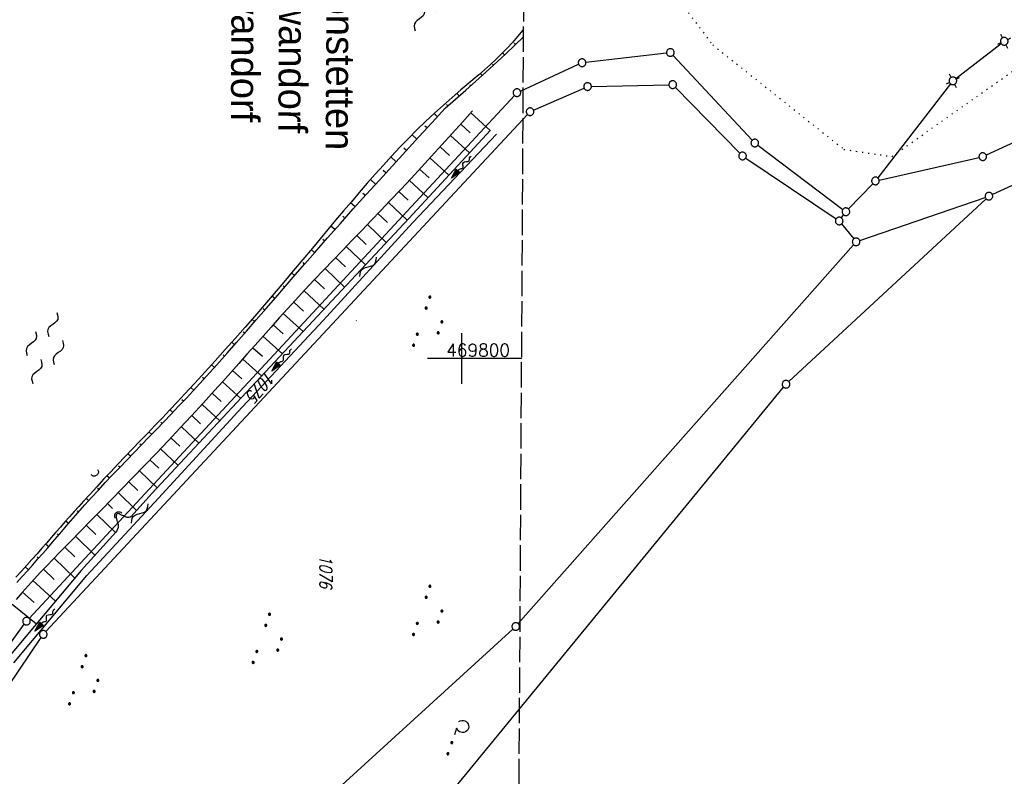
# Model space of a CAD drawing. Extents: x 510526 to 513920, y 467229 to 478797.
# Tile 22 of 256: x 511213 to 511407, y 469718 to 469867. Entities that reach past the tile are written whole.
import ezdxf

# ---------------------------------------------------------------- set-up
doc = ezdxf.new("R2010")
doc.units = 0
doc.header["$LTSCALE"] = 10
doc.header["$MEASUREMENT"] = 0
for name, pattern in [('LT00', [0]), ('LT14', [0.6, 0.5, -0.1]), ('PUNKTX2_STR', [0.6, 0.1, -0.5])]:
    doc.linetypes.add(name, pattern=pattern)
doc.layers.get('0').update_dxf_attribs({"linetype": 'LT00'})
for name, color, linetype in [('--FLIEßRICHTPFEIL', 180, 'Continuous'), ('--WASSER_NUTZUNG', 180, 'Continuous'), ('DFK_FLUR_NR', 250, 'LT00'), ('DFK_GZPKT', 250, 'LT00'), ('DFK_KATASTER', 250, 'LT00'), ('DFK_NUTZUNG', 250, 'LT00'), ('DFK_NUTZUNGSGRENZE', 70, 'PUNKTX2_STR'), ('GRENZNAME', 250, 'Continuous'), ('V97_BOESCH', 250, 'LT00'), ('V97_BOSCHUNG', 250, 'LT00'), ('V97_GRABEN', 250, 'LT00'), ('V97_RASTER', 250, 'LT00'), ('V97_UK_DURCH', 182, 'LT00')]:
    doc.layers.add(name, color=color, linetype=linetype)
doc.layers.add('-BLATT_97-RAND', color=7, linetype='LT14', plot=False)
doc.styles.get("Standard").update_dxf_attribs({"font": 'romans.shx'})
doc.styles.add('UNIR-H', font='unir_h.shx', dxfattribs={"width": 0.8})

# ---------------------------------------------------------------- blocks, each defined once
blk = doc.blocks.new('SYMB7111')
at = {"color": 0, "linetype": 'ByBlock'}
for p, q in [((-0.13, 0.202919), (-0.13, 0.177081)), ((-0.125, 0.172895), (-0.125, 0.207105)), ((-0.12, 0.209164), (-0.12, 0.170836)), ((-0.115, 0.170204), (-0.115, 0.209796)), ((-0.11, 0.209164), (-0.11, 0.170836)), ((-0.105, 0.172895), (-0.105, 0.207105)), ((-0.1, 0.202919), (-0.1, 0.177081)), ((0.1, 0.202919), (0.1, 0.177081)), ((0.105, 0.172895), (0.105, 0.207105)), ((0.11, 0.209164), (0.11, 0.170836)), ((0.115, 0.170204), (0.115, 0.209796)), ((0.12, 0.209164), (0.12, 0.170836)), ((0.125, 0.172895), (0.125, 0.207105)), ((0.13, 0.202919), (0.13, 0.177081)), ((-0.095, 0.189874), (-0.095, 0.190146)), ((0.135, 0.189874), (0.135, 0.190146)), ((-0.515, -0.177081), (-0.515, -0.202919)), ((-0.51, -0.207105), (-0.51, -0.172895)), ((-0.505, -0.170836), (-0.505, -0.209164)), ((-0.5, -0.209796), (-0.5, -0.170204)), ((-0.495, -0.170836), (-0.495, -0.209164)), ((-0.49, -0.207105), (-0.49, -0.172895)), ((-0.485, -0.177081), (-0.485, -0.202919)), ((-0.48, -0.190126), (-0.48, -0.189854)), ((-0.285, -0.177081), (-0.285, -0.202919)), ((-0.28, -0.207105), (-0.28, -0.172895)), ((-0.275, -0.170836), (-0.275, -0.209164)), ((-0.27, -0.209796), (-0.27, -0.170204)), ((-0.265, -0.170836), (-0.265, -0.209164)), ((-0.26, -0.207105), (-0.26, -0.172895)), ((-0.255, -0.177081), (-0.255, -0.202919)), ((-0.25, -0.190126), (-0.25, -0.189854)), ((0.255, -0.177081), (0.255, -0.202919)), ((0.26, -0.207105), (0.26, -0.172895)), ((0.265, -0.170836), (0.265, -0.209164)), ((0.27, -0.209796), (0.27, -0.170204)), ((0.275, -0.170836), (0.275, -0.209164)), ((0.28, -0.207105), (0.28, -0.172895)), ((0.285, -0.177081), (0.285, -0.202919)), ((0.29, -0.190126), (0.29, -0.189854)), ((0.485, -0.177081), (0.485, -0.202919)), ((0.49, -0.207105), (0.49, -0.172895)), ((0.495, -0.170836), (0.495, -0.209164)), ((0.5, -0.209796), (0.5, -0.170204)), ((0.505, -0.170836), (0.505, -0.209164)), ((0.51, -0.207105), (0.51, -0.172895)), ((0.515, -0.177081), (0.515, -0.202919)), ((0.52, -0.190126), (0.52, -0.189854))]:
    blk.add_line(p, q, dxfattribs=at)
for points in [[(-0.095, 0.19), (-0.096981, 0.198678), (-0.10253, 0.205637), (-0.11055, 0.209499), (-0.11945, 0.209499), (-0.12747, 0.205637), (-0.133019, 0.198678), (-0.135, 0.19), (-0.133019, 0.181322), (-0.12747, 0.174363), (-0.11945, 0.170501), (-0.11055, 0.170501), (-0.10253, 0.174363), (-0.096981, 0.181322), (-0.095, 0.19)], [(0.135, 0.19), (0.133019, 0.198678), (0.12747, 0.205637), (0.11945, 0.209499), (0.11055, 0.209499), (0.10253, 0.205637), (0.096981, 0.198678), (0.095, 0.19), (0.096981, 0.181322), (0.10253, 0.174363), (0.11055, 0.170501), (0.11945, 0.170501), (0.12747, 0.174363), (0.133019, 0.181322), (0.135, 0.19)], [(-0.48, -0.19), (-0.481981, -0.181322), (-0.48753, -0.174363), (-0.49555, -0.170501), (-0.50445, -0.170501), (-0.51247, -0.174363), (-0.518019, -0.181322), (-0.52, -0.19), (-0.518019, -0.198678), (-0.51247, -0.205637), (-0.50445, -0.209499), (-0.49555, -0.209499), (-0.48753, -0.205637), (-0.481981, -0.198678), (-0.48, -0.19)], [(-0.25, -0.19), (-0.251981, -0.181322), (-0.25753, -0.174363), (-0.26555, -0.170501), (-0.27445, -0.170501), (-0.28247, -0.174363), (-0.288019, -0.181322), (-0.29, -0.19), (-0.288019, -0.198678), (-0.28247, -0.205637), (-0.27445, -0.209499), (-0.26555, -0.209499), (-0.25753, -0.205637), (-0.251981, -0.198678), (-0.25, -0.19)], [(0.29, -0.19), (0.288019, -0.181322), (0.28247, -0.174363), (0.27445, -0.170501), (0.26555, -0.170501), (0.25753, -0.174363), (0.251981, -0.181322), (0.25, -0.19), (0.251981, -0.198678), (0.25753, -0.205637), (0.26555, -0.209499), (0.27445, -0.209499), (0.28247, -0.205637), (0.288019, -0.198678), (0.29, -0.19)], [(0.52, -0.19), (0.518019, -0.181322), (0.51247, -0.174363), (0.50445, -0.170501), (0.49555, -0.170501), (0.48753, -0.174363), (0.481981, -0.181322), (0.48, -0.19), (0.481981, -0.198678), (0.48753, -0.205637), (0.49555, -0.209499), (0.50445, -0.209499), (0.51247, -0.205637), (0.518019, -0.198678), (0.52, -0.19)]]:
    blk.add_lwpolyline(points, dxfattribs=at)
blk = doc.blocks.new('SYMB7250')
at = {"color": 0, "linetype": 'ByBlock'}
for points in [[(-0.25, 0.28), (-0.208333, 0.308889), (-0.166667, 0.331111), (-0.125, 0.34), (-0.083333, 0.331111), (-0.041667, 0.308889), (0, 0.28)], [(0, 0.28), (0.041667, 0.251111), (0.083333, 0.228889), (0.125, 0.22), (0.166667, 0.228889), (0.208333, 0.251111), (0.25, 0.28)], [(-0.74, 0), (-0.698333, 0.028889), (-0.656667, 0.051111), (-0.615, 0.06), (-0.573333, 0.051111), (-0.531667, 0.028889), (-0.49, 0)], [(-0.49, 0), (-0.448333, -0.028889), (-0.406667, -0.051111), (-0.365, -0.06), (-0.323333, -0.051111), (-0.281667, -0.028889), (-0.24, 0)], [(0.24, 0), (0.281667, 0.028889), (0.323333, 0.051111), (0.365, 0.06), (0.406667, 0.051111), (0.448333, 0.028889), (0.49, 0)], [(0.49, 0), (0.531667, -0.028889), (0.573333, -0.051111), (0.615, -0.06), (0.656667, -0.051111), (0.698333, -0.028889), (0.74, 0)], [(-0.25, -0.28), (-0.208333, -0.251111), (-0.166667, -0.228889), (-0.125, -0.22), (-0.083333, -0.228889), (-0.041667, -0.251111), (0, -0.28)], [(0, -0.28), (0.041667, -0.308889), (0.083333, -0.331111), (0.125, -0.34), (0.166667, -0.331111), (0.208333, -0.308889), (0.25, -0.28)]]:
    blk.add_lwpolyline(points, dxfattribs=at)
blk = doc.blocks.new('SYMB7060')
at = {"color": 0, "linetype": 'ByBlock'}
for p, q in [((-0.26, 0), (0, 0)), ((-0.08, 0.045), (0, 0)), ((0, 0), (-0.08, -0.045))]:
    blk.add_line(p, q, dxfattribs=at)
blk = doc.blocks.new('SYMB7010')
at = {"color": 0, "linetype": 'ByBlock'}
for points in [[(-0.031408, 0.499213), (-0.093728, 0.49134), (-0.15457, 0.475719), (-0.212975, 0.452595), (-0.268021, 0.422333), (-0.31884, 0.385411), (-0.36463, 0.342411), (-0.40467, 0.29401), (-0.438329, 0.240973), (-0.465074, 0.184136), (-0.484486, 0.124395), (-0.496256, 0.062692), (-0.5002, 0)], [(-0.5002, 0), (-0.496256, -0.062692), (-0.484486, -0.124395), (-0.465075, -0.184136), (-0.438329, -0.240973), (-0.404671, -0.29401), (-0.36463, -0.342411), (-0.31884, -0.385411), (-0.268021, -0.422333), (-0.212975, -0.452595), (-0.154571, -0.475719), (-0.093728, -0.49134), (-0.031408, -0.499213), (0.031408, -0.499213)], [(0.5002, 0), (0.496256, 0.062692), (0.484485, 0.124395), (0.465074, 0.184136), (0.438329, 0.240973), (0.40467, 0.29401), (0.36463, 0.342411), (0.31884, 0.385411), (0.268021, 0.422333), (0.212975, 0.452595), (0.15457, 0.475719), (0.093728, 0.49134), (0.031408, 0.499213), (-0.031408, 0.499213)], [(0.031408, -0.499213), (0.093728, -0.491341), (0.15457, -0.475719), (0.212975, -0.452595), (0.268021, -0.422333), (0.31884, -0.385411), (0.36463, -0.342411), (0.404671, -0.294011), (0.438329, -0.240974), (0.465075, -0.184136), (0.484486, -0.124395), (0.496256, -0.062692), (0.500201, 0)]]:
    blk.add_lwpolyline(points, dxfattribs=at)
blk = doc.blocks.new('SYMB7030')
at = {"color": 0, "linetype": 'ByBlock'}
for p, q in [((-0.353695, 0.353695), (-0.697, 0.697)), ((0.353695, 0.353695), (0.697, 0.697)), ((-0.353695, -0.353695), (-0.697, -0.697)), ((0.353695, -0.353695), (0.697, -0.697))]:
    blk.add_line(p, q, dxfattribs=at)
for points in [[(-0.031408, 0.499213), (-0.093728, 0.49134), (-0.15457, 0.475719), (-0.212975, 0.452595), (-0.268021, 0.422333), (-0.31884, 0.385411), (-0.36463, 0.342411), (-0.40467, 0.29401), (-0.438329, 0.240973), (-0.465074, 0.184136), (-0.484486, 0.124395), (-0.496256, 0.062692), (-0.5002, 0)], [(-0.5002, 0), (-0.496256, -0.062692), (-0.484486, -0.124395), (-0.465074, -0.184136), (-0.438329, -0.240973), (-0.404671, -0.29401), (-0.36463, -0.342411), (-0.31884, -0.385411), (-0.268021, -0.422333), (-0.212975, -0.452595), (-0.15457, -0.475719), (-0.093728, -0.49134), (-0.031408, -0.499213), (0.031408, -0.499213), (0.093728, -0.49134), (0.15457, -0.475719), (0.212975, -0.452595), (0.268021, -0.422333), (0.31884, -0.385411), (0.36463, -0.342411), (0.404671, -0.29401), (0.438329, -0.240973), (0.465075, -0.184136), (0.484486, -0.124395), (0.496256, -0.062692), (0.500201, 0)], [(0.5002, 0), (0.496256, 0.062692), (0.484485, 0.124395), (0.465074, 0.184136), (0.438329, 0.240973), (0.40467, 0.29401), (0.36463, 0.34241), (0.31884, 0.385411), (0.268021, 0.422333), (0.212975, 0.452595), (0.15457, 0.475719), (0.093728, 0.49134), (0.031408, 0.499213), (-0.031408, 0.499213)]]:
    blk.add_lwpolyline(points, dxfattribs=at)
blk = doc.blocks.new('SYMB1107')
at = {"color": 0, "linetype": 'ByBlock'}
for points in [[(-0.2, 0), (-0.196157, 0.039018), (-0.184776, 0.076537), (-0.166294, 0.111114), (-0.141421, 0.141421), (-0.111114, 0.166294), (-0.076537, 0.184776), (-0.039018, 0.196157), (0, 0.2)], [(0, 0.2), (0.039018, 0.196157), (0.076537, 0.184776), (0.111114, 0.166294), (0.141421, 0.141421), (0.166294, 0.111114), (0.184776, 0.076537), (0.196157, 0.039018), (0.2, 0)]]:
    blk.add_lwpolyline(points, dxfattribs=at)
blk = doc.blocks.new('FLIEßRICHTPFEIL')
at = {"layer": '--FLIEßRICHTPFEIL'}
blk.add_hatch(color=256, dxfattribs=at).paths.add_polyline_path([(-1.95, 0.4875), (-1.95, -0.4875), (0, 0)])
for p, q in [((-1.95, 0.4875), (-1.95, -0.4875)), ((-1.95, 0.4875), (0, 0)), ((0, 0), (-1.95, -0.4875))]:
    blk.add_line(p, q, dxfattribs=at)
at = {"layer": '--FLIEßRICHTPFEIL', "start_tangent": (-1, 0), "end_tangent": (-1, 0)}
blk.add_spline([(-1.95, 0), (-2.4375, 0), (-2.925, 0.325), (-3.4125, 0), (-3.9, -0.325), (-4.3875, 0), (-4.875, 0.325), (-5.3625, 0), (-5.85, 0)], degree=3, dxfattribs=at)
blk = doc.blocks.new('SYMB7251')
at = {"color": 0, "linetype": 'ByBlock'}
for points in [[(-0.25, 0), (-0.208333, 0.028889), (-0.166667, 0.051111), (-0.125, 0.06), (-0.083333, 0.051111), (-0.041667, 0.028889), (0, 0)], [(0, 0), (0.041667, -0.028889), (0.083333, -0.051111), (0.125, -0.06), (0.166667, -0.051111), (0.208333, -0.028889), (0.25, 0)]]:
    blk.add_lwpolyline(points, dxfattribs=at)
blk = doc.blocks.new('SYMB7162')
at = {"color": 0, "linetype": 'ByBlock'}
for p, q in [((-0.230164, 0.00627), (-0.232411, -0.023936)), ((-0.28, -0.1), (-0.14, -0.1)), ((0.001981, -0.091322), (0, -0.1)), ((0.005, -0.087081), (0.005, -0.112919)), ((0.01, -0.117105), (0.01, -0.082895)), ((0.015, -0.080836), (0.015, -0.119164)), ((0.02, -0.119796), (0.02, -0.080204)), ((0.025, -0.080836), (0.025, -0.119164)), ((0.03, -0.117105), (0.03, -0.082895)), ((0.035, -0.087081), (0.035, -0.112919)), ((0.04, -0.100126), (0.04, -0.099854)), ((0.235, -0.087081), (0.235, -0.112919)), ((0.24, -0.117105), (0.24, -0.082895)), ((0.245, -0.080836), (0.245, -0.119164)), ((0.25, -0.119796), (0.25, -0.080204)), ((0.255, -0.080836), (0.255, -0.119164)), ((0.26, -0.117105), (0.26, -0.082895)), ((0.265, -0.087081), (0.265, -0.112919)), ((0.27, -0.100126), (0.27, -0.099854))]:
    blk.add_line(p, q, dxfattribs=at)
for points in [[(-0.469836, 0.00627), (-0.464449, 0.036077), (-0.451769, 0.063585), (-0.432606, 0.087041), (-0.40818, 0.104953), (-0.380047, 0.116177), (-0.35, 0.12), (-0.319953, 0.116177), (-0.29182, 0.104953), (-0.267394, 0.087041), (-0.248231, 0.063585), (-0.235551, 0.036077), (-0.230164, 0.00627)], [(-0.418816, -0.098308), (-0.441239, -0.077945), (-0.457849, -0.052617), (-0.467589, -0.023936), (-0.469836, 0.00627)], [(-0.232411, -0.023936), (-0.242151, -0.052617), (-0.258761, -0.077945), (-0.281184, -0.098308)], [(0, -0.1), (0.001981, -0.108678), (0.00753, -0.115637), (0.01555, -0.119499), (0.02445, -0.119499), (0.03247, -0.115637), (0.038019, -0.108678), (0.04, -0.1)], [(0.04, -0.1), (0.038019, -0.091322), (0.03247, -0.084363), (0.02445, -0.080501), (0.01555, -0.080501), (0.00753, -0.084363), (0.001981, -0.091322)], [(0.27, -0.1), (0.268019, -0.091322), (0.26247, -0.084363), (0.25445, -0.080501), (0.24555, -0.080501), (0.23753, -0.084363), (0.231981, -0.091322), (0.23, -0.1), (0.231981, -0.108678), (0.23753, -0.115637), (0.24555, -0.119499), (0.25445, -0.119499), (0.26247, -0.115637), (0.268019, -0.108678), (0.27, -0.1)]]:
    blk.add_lwpolyline(points, dxfattribs=at)

msp = doc.modelspace()

# ---------------------------------------------------------------- linework, layer by layer
at = {"layer": '-BLATT_97-RAND'}
msp.add_lwpolyline([(511028.4, 470402.97), (511022.89, 469477.99), (511309.88, 469476.28), (511315.39, 470401.26), (511028.4, 470402.97)], dxfattribs=at)
at = {"layer": 'DFK_KATASTER'}
for p, q in [((511465.66, 469868.92), (511403.14, 469840.01)), ((511397.17, 469855.06), (511406.09, 469861.92)), ((511324.43, 469858.25), (511340.3, 469860.08)), ((511467.88, 469861.3), (511404.34, 469832.23)), ((511311.56, 469852.58), (511323, 469857.85)), ((511341.55, 469859.62), (511357.13, 469842.93)), ((511396.12, 469854.01), (511381.82, 469835.51)), ((511314.15, 469848.84), (511324.08, 469853.18)), ((511325.52, 469853.5), (511340.75, 469853.84)), ((511342.02, 469853.32), (511354.71, 469840.37)), ((511214.97, 469748.91), (511310.37, 469851.72)), ((511218.27, 469746.31), (511312.95, 469847.99)), ((511358.24, 469841.93), (511374.95, 469829.31)), ((511355.85, 469839.41), (511373.61, 469827.46)), ((511382.09, 469835.09), (511401.73, 469839.53)), ((511376.07, 469829.4), (511380.84, 469834.38)), ((511403.11, 469831.41), (511364.33, 469795.46)), ((511378.27, 469823.18), (511402.95, 469831.68)), ((511374.67, 469827.65), (511375.11, 469828.25)), ((511374.7, 469826.46), (511377.09, 469823.52)), ((511377.06, 469822.38), (511311.14, 469747.87)), ((511294.99, 469711.13), (511363.3, 469794.37)), ((511206.83, 469737.97), (511214.02, 469747.76)), ((511310.09, 469746.8), (511223.2, 469667.63)), ((511210.86, 469735.54), (511217.34, 469745.14))]:
    msp.add_line(p, q, dxfattribs=at)
at = {"layer": 'DFK_NUTZUNGSGRENZE', "ltscale": 0.2}
for p, q in [((511384.6, 469839.72), (511504.83, 469924.72)), ((511326.59, 469891.95), (511349.38, 469861.65)), ((511349.38, 469861.65), (511375.16, 469841.11)), ((511375.16, 469841.11), (511384.6, 469839.72))]:
    msp.add_line(p, q, dxfattribs=at)
at = {"layer": 'V97_BOESCH'}
for points in [[(511312.2, 469864.81), (511312.01, 469864.56), (511311.02, 469863.34), (511310, 469862.16), (511308.95, 469861.02), (511307.87, 469859.92), (511306.77, 469858.85), (511305.65, 469857.81), (511304.51, 469856.78), (511303.36, 469855.78), (511302.21, 469854.78), (511301.04, 469853.79), (511299.88, 469852.81), (511298.72, 469851.82), (511297.56, 469850.83), (511296.42, 469849.83), (511294.66, 469848.24), (511292.92, 469846.61), (511291.22, 469844.95), (511289.54, 469843.26), (511287.88, 469841.55), (511286.25, 469839.81), (511284.63, 469838.05), (511283.03, 469836.27), (511281.45, 469834.47), (511279.88, 469832.66), (511278.33, 469830.84), (511276.78, 469829.02), (511275.24, 469827.18), (511273.71, 469825.35), (511272.18, 469823.52), (511270.66, 469821.69), (511268.78, 469819.45), (511266.9, 469817.21), (511265.02, 469814.99), (511263.14, 469812.77), (511261.24, 469810.56), (511259.34, 469808.35), (511257.43, 469806.15), (511255.49, 469803.95), (511253.55, 469801.76), (511251.58, 469799.56), (511249.59, 469797.37), (511247.58, 469795.18), (511245.55, 469792.98), (511244.1, 469791.44), (511242.63, 469789.89), (511241.17, 469788.35), (511239.69, 469786.81), (511238.22, 469785.27), (511236.76, 469783.74), (511235.3, 469782.22), (511233.86, 469780.71), (511232.43, 469779.22), (511231.02, 469777.73), (511229.63, 469776.26), (511228.27, 469774.8), (511226.95, 469773.36), (511225.65, 469771.94), (511224.73, 469770.92), (511223.82, 469769.9), (511222.93, 469768.88), (511222.03, 469767.87), (511221.14, 469766.85), (511220.25, 469765.83), (511219.34, 469764.79), (511218.43, 469763.75), (511217.49, 469762.68), (511216.53, 469761.6), (511215.53, 469760.49), (511214.51, 469759.36), (511213.45, 469758.19), (511212.34, 469757)], [(511212.53, 469755.95), (511213.63, 469757.14), (511214.7, 469758.31), (511215.73, 469759.46), (511216.72, 469760.58), (511217.69, 469761.69), (511218.64, 469762.78), (511219.57, 469763.86), (511220.48, 469764.93), (511221.39, 469765.99), (511222.29, 469767.04), (511223.19, 469768.09), (511224.1, 469769.14), (511225.02, 469770.19), (511225.96, 469771.25), (511227.26, 469772.68), (511228.59, 469774.13), (511229.94, 469775.59), (511231.33, 469777.06), (511232.74, 469778.53), (511234.17, 469780.02), (511235.61, 469781.51), (511237.06, 469783.02), (511238.53, 469784.52), (511239.99, 469786.04), (511241.46, 469787.56), (511242.92, 469789.09), (511244.37, 469790.62), (511245.82, 469792.15), (511247.86, 469794.34), (511249.87, 469796.54), (511251.86, 469798.75), (511253.82, 469800.96), (511255.77, 469803.17), (511257.71, 469805.38), (511259.63, 469807.59), (511261.55, 469809.81), (511263.46, 469812.02), (511265.37, 469814.23), (511267.28, 469816.44), (511269.2, 469818.65), (511271.12, 469820.85), (511273.63, 469823.71), (511276.17, 469826.56), (511278.71, 469829.41), (511281.27, 469832.25), (511283.84, 469835.09), (511286.42, 469837.92), (511289.01, 469840.75), (511291.6, 469843.58), (511294.2, 469846.4), (511296.8, 469849.23), (511300.82, 469852.74), (511304.79, 469856.31), (511308.71, 469859.94), (511312.19, 469863.28)], [(511302.17, 469848.67), (511300.16, 469846.46), (511298.15, 469844.24), (511296.13, 469842.03), (511294.11, 469839.82), (511292.09, 469837.62), (511290.06, 469835.42), (511288.02, 469833.23), (511285.96, 469831.05), (511284.11, 469829.09), (511282.24, 469827.14), (511280.37, 469825.2), (511278.5, 469823.25), (511276.63, 469821.31), (511274.76, 469819.36), (511272.9, 469817.41), (511271.04, 469815.45), (511269.2, 469813.48), (511267.37, 469811.5), (511265.76, 469809.74), (511264.16, 469807.97), (511262.56, 469806.19), (511260.98, 469804.41), (511259.39, 469802.62), (511257.81, 469800.83), (511256.22, 469799.05), (511254.64, 469797.26), (511253.05, 469795.48), (511251.45, 469793.7), (511249.18, 469791.22), (511246.9, 469788.74), (511244.61, 469786.29), (511242.3, 469783.84), (511239.99, 469781.4), (511237.66, 469778.98), (511235.33, 469776.56), (511233.29, 469774.46), (511231.24, 469772.36), (511229.19, 469770.26), (511227.14, 469768.16), (511225.09, 469766.06), (511223.03, 469763.95), (511220.97, 469761.84), (511219.72, 469760.55), (511218.47, 469759.26), (511217.23, 469757.96), (511216, 469756.64), (511214.79, 469755.32), (511213.6, 469753.97), (511212.44, 469752.61)]]:
    msp.add_lwpolyline(points, dxfattribs=at)
at = {"layer": 'V97_BOSCHUNG'}
for p, q in [((511312.19, 469864.39), (511312, 469864.55)), ((511310.62, 469861.76), (511310.37, 469862.02)), ((511308.44, 469859.7), (511308.05, 469860.11)), ((511306.25, 469857.65), (511306.07, 469857.84)), ((511304.03, 469855.62), (511303.66, 469856.03)), ((511299.55, 469851.62), (511299.09, 469852.14)), ((511301.8, 469853.61), (511301.59, 469853.84)), ((511295.23, 469847.53), (511294.58, 469848.17)), ((511297.3, 469849.66), (511297.05, 469849.92)), ((511301.84, 469848.3), (511305.64, 469844.85)), ((511293.21, 469845.33), (511292.8, 469845.71)), ((511299.82, 469846.08), (511301.71, 469844.37)), ((511291.19, 469843.12), (511290.25, 469843.98)), ((511297.8, 469843.86), (511301.56, 469840.45)), ((511289.16, 469840.91), (511288.65, 469841.37)), ((511295.78, 469841.64), (511297.65, 469839.95)), ((511287.13, 469838.7), (511286.1, 469839.64)), ((511293.76, 469839.44), (511297.48, 469836.04)), ((511285.11, 469836.48), (511284.59, 469836.95)), ((511291.74, 469837.24), (511293.59, 469835.54)), ((511283.09, 469834.26), (511282.08, 469835.18)), ((511289.71, 469835.05), (511293.39, 469831.63)), ((511287.67, 469832.86), (511289.5, 469831.14)), ((511279.07, 469829.81), (511278.16, 469830.64)), ((511281.08, 469832.04), (511280.59, 469832.48)), ((511285.62, 469830.68), (511289.29, 469827.21)), ((511277.07, 469827.58), (511276.64, 469827.96)), ((511283.56, 469828.52), (511285.4, 469826.76)), ((511275.08, 469825.34), (511274.29, 469826.04)), ((511281.48, 469826.35), (511285.19, 469822.82)), ((511273.09, 469823.09), (511272.73, 469823.41)), ((511279.4, 469824.19), (511281.27, 469822.41)), ((511271.11, 469820.84), (511270.44, 469821.43)), ((511277.32, 469822.03), (511281.1, 469818.43)), ((511275.24, 469819.86), (511277.15, 469818.05)), ((511269.14, 469818.58), (511268.83, 469818.85)), ((511273.17, 469817.69), (511277, 469814.04)), ((511267.17, 469816.32), (511266.58, 469816.83)), ((511271.1, 469815.51), (511273.03, 469813.68)), ((511265.21, 469814.05), (511264.93, 469814.29)), ((511269.04, 469813.31), (511272.93, 469809.68)), ((511263.25, 469811.77), (511262.7, 469812.26)), ((511261.29, 469809.5), (511261.02, 469809.74)), ((511266.99, 469811.09), (511268.94, 469809.29)), ((511259.33, 469807.24), (511258.78, 469807.71)), ((511264.95, 469808.85), (511268.87, 469805.32)), ((511262.94, 469806.61), (511264.89, 469804.87)), ((511257.36, 469804.97), (511257.08, 469805.21)), ((511260.94, 469804.37), (511264.79, 469800.95)), ((511255.38, 469802.72), (511254.83, 469803.2)), ((511258.95, 469802.12), (511260.85, 469800.44)), ((511253.39, 469800.47), (511253.11, 469800.71)), ((511256.96, 469799.87), (511260.7, 469796.56)), ((511251.39, 469798.23), (511250.83, 469798.73)), ((511249.38, 469796), (511249.09, 469796.26)), ((511254.97, 469797.63), (511256.81, 469796)), ((511247.35, 469793.79), (511246.78, 469794.31)), ((511252.98, 469795.4), (511256.6, 469792.16)), ((511250.97, 469793.18), (511252.76, 469791.57)), ((511245.3, 469791.59), (511245.02, 469791.86)), ((511248.97, 469790.98), (511252.48, 469787.75)), ((511243.23, 469789.41), (511242.68, 469789.94)), ((511246.94, 469788.78), (511248.68, 469787.17)), ((511241.16, 469787.25), (511240.88, 469787.51)), ((511244.91, 469786.6), (511248.36, 469783.35)), ((511239.07, 469785.09), (511238.54, 469785.6)), ((511242.86, 469784.42), (511244.58, 469782.79)), ((511236.99, 469782.94), (511236.72, 469783.18)), ((511240.8, 469782.26), (511244.25, 469778.96)), ((511234.9, 469780.78), (511234.39, 469781.27)), ((511232.82, 469778.62), (511232.57, 469778.86)), ((511238.73, 469780.09), (511240.46, 469778.43)), ((511230.75, 469776.45), (511230.25, 469776.92)), ((511236.65, 469777.93), (511240.14, 469774.57)), ((511228.7, 469774.26), (511228.45, 469774.49)), ((511234.57, 469775.78), (511236.34, 469774.06)), ((511232.49, 469773.64), (511236.1, 469770.1)), ((511226.68, 469772.05), (511226.17, 469772.51)), ((511230.4, 469771.49), (511231.4, 469770.5)), ((511224.69, 469769.81), (511224.43, 469770.04)), ((511228.3, 469769.34), (511231.95, 469765.77)), ((511222.73, 469767.55), (511222.17, 469768.03)), ((511226.2, 469767.2), (511228.07, 469765.37)), ((511220.77, 469765.27), (511220.49, 469765.52)), ((511224.1, 469765.05), (511227.92, 469761.32)), ((511218.82, 469762.99), (511218.22, 469763.51)), ((511222.01, 469762.91), (511223.96, 469761)), ((511216.85, 469760.72), (511216.54, 469761)), ((511214.86, 469758.48), (511214.23, 469759.05)), ((511219.91, 469760.75), (511223.95, 469756.82)), ((511217.81, 469758.57), (511219.92, 469756.55)), ((511215.72, 469756.34), (511220.14, 469752.29)), ((511213.66, 469754.04), (511215.96, 469752.05)), ((511211.66, 469751.67), (511216.4, 469747.84))]:
    msp.add_line(p, q, dxfattribs=at)
at = {"layer": 'V97_GRABEN'}
for points in [[(511305.65, 469844.87), (511289.62, 469827.56), (511271.69, 469808.35), (511254.91, 469790.35), (511239.13, 469773.49), (511235.07, 469768.96), (511234.83, 469768.79), (511234.55, 469768.74), (511234.23, 469768.77), (511233.89, 469768.89), (511233.53, 469769.04), (511233.16, 469769.23), (511232.89, 469769.36), (511232.65, 469769.47), (511232.43, 469769.51), (511232.27, 469769.48), (511232.18, 469769.36), (511232.12, 469769.19), (511232.11, 469768.97), (511232.12, 469768.73), (511232.15, 469768.49), (511232.22, 469768.18), (511232.31, 469767.89), (511232.39, 469767.63), (511232.45, 469767.36), (511232.48, 469767.1), (511232.46, 469766.78), (511232.38, 469766.45), (511232.24, 469766.14), (511232.04, 469765.88), (511225.22, 469758.33), (511210.57, 469740.9)], [(511211.97, 469740.18), (511226.32, 469757.32), (511240.42, 469772.54), (511256.04, 469789.52), (511272.8, 469807.46), (511290.41, 469826.76), (511306.86, 469844.1)]]:
    msp.add_lwpolyline(points, dxfattribs=at)
at = {"layer": 'V97_RASTER'}
for p, q in [((511300, 469805), (511300, 469795)), ((511311.81, 469800), (511293.31, 469800))]:
    msp.add_line(p, q, dxfattribs=at)

# ---------------------------------------------------------------- block references
at = {"layer": '--FLIEßRICHTPFEIL'}
for p, rotation in [((511298, 469835.44), 228.4655283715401), ((511262.7, 469797.54), 228.46552837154), ((511216.13, 469746.38), 228.4655283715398)]:
    msp.add_blockref('FLIEßRICHTPFEIL', p, dxfattribs=dict(at, rotation=rotation))
at = {"layer": '--WASSER_NUTZUNG', "zscale": 10}
for name, p, xscale, yscale, rotation in [('SYMB7250', (511293.27, 469871.43), 10, 10, 251.28826), ('SYMB7251', (511281.61, 469818.01), 10.00000000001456, 9.99999999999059, 49.01910860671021), ('SYMB7250', (511218.06, 469802.06), 9.999999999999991, 10, 251.28826), ('SYMB7251', (511236.73, 469769.51), 10.00000000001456, 9.999999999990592, 49.0191086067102)]:
    msp.add_blockref(name, p, dxfattribs=dict(at, xscale=xscale, yscale=yscale, rotation=rotation))
at = {"layer": 'DFK_GZPKT', "xscale": 1.499999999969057, "yscale": 1.5, "zscale": 1.5, "rotation": 251.2881100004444}
for name, p in [('SYMB7030', (511406.68, 469862.38)), ('SYMB7010', (511341.04, 469860.17)), ('SYMB7010', (511323.68, 469858.16)), ('SYMB7030', (511396.58, 469854.6)), ('SYMB7010', (511324.77, 469853.48)), ('SYMB7010', (511341.5, 469853.86)), ('SYMB7010', (511310.88, 469852.27)), ('SYMB7010', (511313.46, 469848.54)), ('SYMB7010', (511357.64, 469842.38)), ('SYMB7010', (511355.23, 469839.83)), ('SYMB7010', (511402.46, 469839.7)), ('SYMB7010', (511381.36, 469834.92)), ('SYMB7010', (511403.66, 469831.92)), ('SYMB7010', (511375.55, 469828.86)), ('SYMB7010', (511374.23, 469827.04)), ('SYMB7010', (511377.56, 469822.94)), ('SYMB7010', (511363.78, 469794.95)), ('SYMB7010', (511214.46, 469748.36)), ('SYMB7010', (511310.64, 469747.31)), ('SYMB7010', (511217.76, 469745.76))]:
    msp.add_blockref(name, p, dxfattribs=at)
at = {"layer": 'DFK_KATASTER', "xscale": 0.09999999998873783, "yscale": 0.09999999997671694, "zscale": 0.1, "rotation": 133.603179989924}
msp.add_blockref('SYMB7060', (511279.29, 469807.46), dxfattribs=at)
at = {"layer": 'DFK_NUTZUNG', "yscale": 10, "zscale": 10, "rotation": 251.28826}
for name, p, xscale in [('SYMB7111', (511293.96, 469806.74), 10), ('SYMB7111', (511293.96, 469749.88), 9.999999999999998), ('SYMB7111', (511262.43, 469744.36), 10), ('SYMB7111', (511226.34, 469736.24), 9.999999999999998), ('SYMB7162', (511299.07, 469724.34), 10)]:
    msp.add_blockref(name, p, dxfattribs=dict(at, xscale=xscale))
at = {"layer": 'V97_UK_DURCH', "zscale": 4}
for p, xscale, yscale, rotation in [((511227.79, 469777.67), 4.000000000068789, 4.000000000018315, 220.5363323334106), ((511232.6, 469769.06), 3.999999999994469, 3.999999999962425, 39.2741219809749)]:
    msp.add_blockref('SYMB1107', p, dxfattribs=dict(at, xscale=xscale, yscale=yscale, rotation=rotation))

# ---------------------------------------------------------------- texts
at = {"layer": 'DFK_FLUR_NR', "oblique": 13.754, "width": 0.75}
for s, rotation, p in [('1075', 229.1284, (511261.74, 469797.78)), ('1076', 269.6589, (511272.08, 469761.31))]:
    msp.add_text(s, height=2.5, rotation=rotation, dxfattribs=at).set_placement(p)
at = {"layer": 'GRENZNAME', "insert": (511279.36, 469922.5), "char_height": 5.6, "width": 89.2499, "attachment_point": 1, "rotation": 269.6589, "style": 'UNIR-H'}
msp.add_mtext('{\\W1;Gemarkung: Kronstetten\\PGemeinde: Schwandorf\\PLandkreis: Schwandorf}', dxfattribs=at)
at = {"layer": 'V97_RASTER', "width": 0.976}
msp.add_text(' 469800', height=2.5, rotation=0.0016, dxfattribs=at).set_placement((511295.3, 469800.4))

doc.saveas('drawing.dxf')
